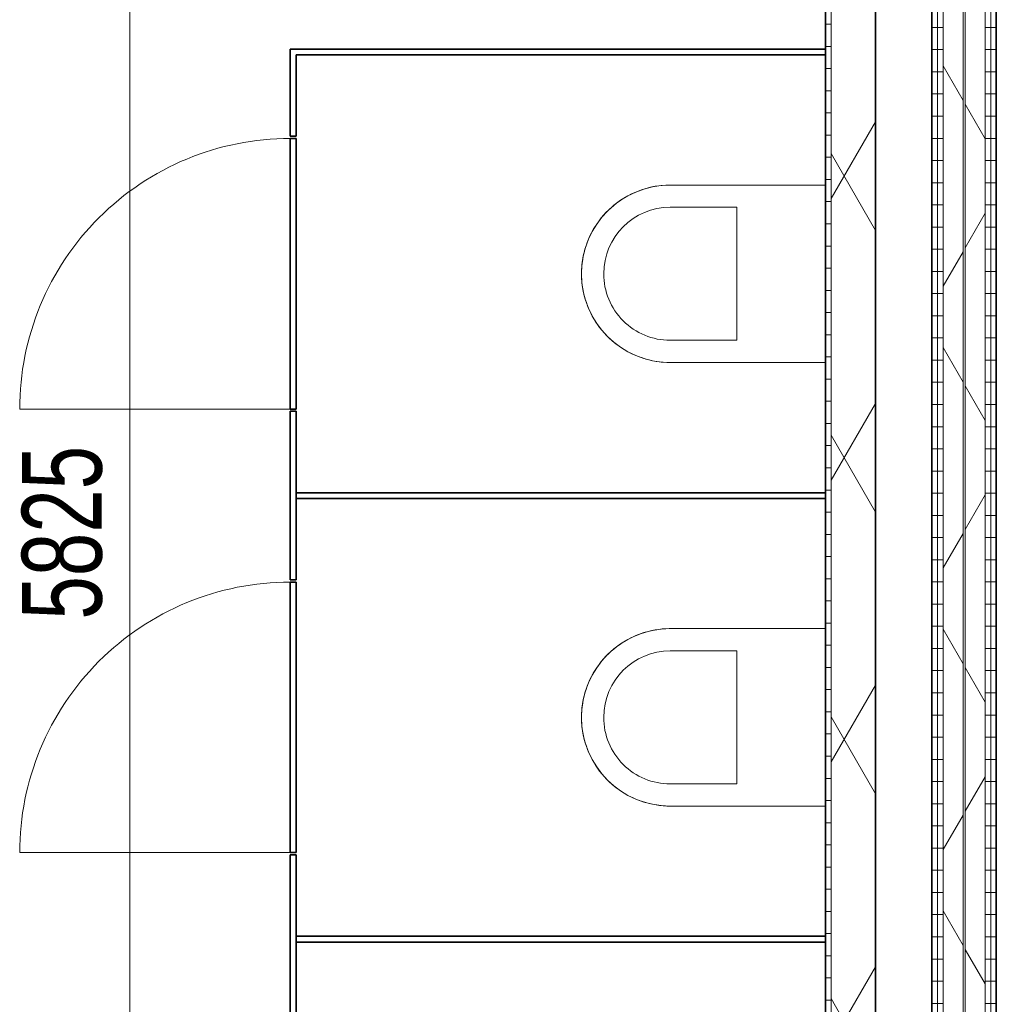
# Model space of a CAD drawing. Header units: millimetres. Extents: x -80560 to 110805, y -11020 to 52719.
# Tile 28 of 182: x 54566 to 56767, y 12103 to 14323. Entities that reach past the tile are written whole.
import ezdxf

# ---------------------------------------------------------------- set-up
doc = ezdxf.new("R2010")
doc.units = ezdxf.units.MM
doc.linetypes.add('CENTER2', pattern=[20, 8, -4, 4, -4])
for name, color, linetype, lineweight in [('A-ANNO-DIMS', 211, 'Continuous', 9), ('A-ANNO-DIMS-100', 211, 'Continuous', 9), ('A-DOOR', 31, 'Continuous', 18), ('A-GENM', 13, 'Continuous', 18), ('A-WALL', 113, 'Continuous', 35), ('A-WALL-PATT', 111, 'Continuous', 35), ('I-WALL', 2, 'Continuous', 18), ('P-SANR-FIXT', 6, 'Continuous', 18), ('S-GRID', 1, 'Continuous', 9)]:
    doc.layers.add(name, color=color, linetype=linetype, lineweight=lineweight)
doc.styles.add('Arial_6', font='arial.ttf', dxfattribs={"width": 0.7, "height": 180})
doc.dimstyles.new('n3o_1_8_3', dxfattribs={"dimscale": 304.8, "dimtxt": 183.646692, "dimasz": 0.492126, "dimexe": 0.246063, "dimexo": 0.0625, "dimgap": 0.032808, "dimtad": 1, "dimdec": 0, "dimdsep": 46, "dimtxsty": 'Arial_6', "dimblk1": 'OBLIQUE', "dimblk2": 'OBLIQUE', "dimsah": 1, "dimcen": 0.09, "dimdle": 0.246063, "dimazin": 0, "dimtfac": 1, "dimtdec": 4, "dimtix": 1, "dimtmove": 0, "dimatfit": 3, "dimfxl": 0.246063, "dimfxlon": 1, "dimtvp": 1, "dimtolj": 1, "dimtzin": 0, "dimarcsym": 2})
pattern_1 = [(180, (56767.32, 14005.25), (-1e-13, -50), [])]
pattern_2 = [(60, (24894.82, 0), (-274.963, 158.75), []), (120, (24894.82, 0), (-274.963, -158.75), [])]

# ---------------------------------------------------------------- blocks, each defined once
blk = doc.blocks.new('74_PF_EHA_wandtoilet - hoogte 390-32003558-DO_02 tweede verdieping')
at = {"layer": 'P-SANR-FIXT'}
for p, q in [((-178.1, -56.2), (-178.1, -406.3)), ((221.9, -406.3), (221.9, -56.2)), ((-128.1, -406.3), (-128.1, -256.3)), ((-128.1, -256.3), (171.9, -256.3)), ((171.9, -256.3), (171.9, -406.3))]:
    blk.add_line(p, q, dxfattribs=at)
at = {"layer": 'P-SANR-FIXT', "flags": 128}
for points in [[(21.9, -606.3), (13.9, -606.1), (5.9, -605.6), (-2, -604.8), (-9.9, -603.7), (-17.8, -602.3), (-25.6, -600.5), (-33.4, -598.5), (-41, -596.1), (-48.5, -593.4), (-56, -590.5), (-63.3, -587.2), (-70.4, -583.6), (-77.5, -579.8), (-84.3, -575.7), (-91, -571.3), (-97.5, -566.7), (-103.8, -561.8), (-110, -556.6), (-115.9, -551.2), (-121.6, -545.6), (-127, -539.7), (-132.2, -533.7), (-137.2, -527.4), (-141.9, -521), (-146.4, -514.3), (-150.6, -507.5), (-154.5, -500.5), (-158.1, -493.4), (-161.4, -486.1), (-164.5, -478.7), (-167.2, -471.2), (-169.7, -463.6), (-171.8, -455.9), (-173.7, -448.1), (-175.2, -440.2), (-176.4, -432.3), (-177.3, -424.4), (-177.8, -416.4), (-178.1, -408.4), (-178.1, -406.3)], [(221.9, -406.3), (221.8, -414.2), (221.3, -422.2), (220.5, -430.2), (219.4, -438.1), (217.9, -446), (216.2, -453.8), (214.1, -461.5), (211.8, -469.2), (209.1, -476.7), (206.1, -484.1), (202.9, -491.4), (199.3, -498.6), (195.5, -505.6), (191.4, -512.5), (187, -519.2), (182.3, -525.7), (177.4, -532), (172.3, -538.1), (166.9, -544), (161.3, -549.7), (155.4, -555.2), (149.3, -560.4), (143.1, -565.4), (136.6, -570.1), (130, -574.5), (123.2, -578.7), (116.2, -582.6), (109.1, -586.3), (101.8, -589.6), (94.4, -592.7), (86.9, -595.4), (79.3, -597.9), (71.6, -600), (63.8, -601.8), (55.9, -603.3), (48, -604.5), (40.1, -605.4), (32.1, -606), (24.1, -606.2), (21.9, -606.3)]]:
    blk.add_lwpolyline(points, dxfattribs=at)
at = {"layer": 'P-SANR-FIXT'}
for radius, start, end in [(200, 180, 270), (150, 180, 270), (200, 270, 360), (150, 270, 0)]:
    blk.add_arc((21.9, -406.3), radius, start, end, dxfattribs=at)
blk = doc.blocks.new('74_n3o_Kupan_toiletruimte_4 - 74_n3o_Kupan_toiletruimte_4-31926087-DO_02 tweede verdieping')
at = {"layer": 'A-GENM', "lineweight": 35}
for p, q in [((190, 1206.5), (0, 1206.5)), ((0, 1206.5), (0, 1193.5)), ((190, 1193.5), (190, 1206.5)), ((805, 1206.5), (195, 1206.5)), ((195, 1206.5), (195, 1193.5)), ((805, 1193.5), (805, 1206.5)), ((1190, 1206.5), (810, 1206.5)), ((810, 1206.5), (810, 1193.5)), ((1190, 1193.5), (1190, 1206.5)), ((1805, 1206.5), (1195, 1206.5)), ((1195, 1206.5), (1195, 1193.5)), ((1805, 1193.5), (1805, 1206.5)), ((2190, 1206.5), (1810, 1206.5)), ((1810, 1206.5), (1810, 1193.5)), ((2190, 1193.5), (2190, 1206.5)), ((2805, 1206.5), (2195, 1206.5)), ((2195, 1206.5), (2195, 1193.5)), ((2805, 1193.5), (2805, 1206.5)), ((3190, 1206.5), (2810, 1206.5)), ((2810, 1206.5), (2810, 1193.5)), ((3190, 1193.5), (3190, 1206.5)), ((3805, 1206.5), (3195, 1206.5)), ((3195, 1206.5), (3195, 1193.5)), ((3805, 1193.5), (3805, 1206.5)), ((4006.5, 1206.5), (3810, 1206.5)), ((3810, 1206.5), (3810, 1193.5)), ((4006.5, 0), (4006.5, 1206.5)), ((0, 1193.5), (190, 1193.5)), ((195, 1193.5), (805, 1193.5)), ((810, 1193.5), (1190, 1193.5)), ((1006.5, 1193.5), (993.5, 1193.5)), ((993.5, 1193.5), (993.5, 0)), ((1006.5, 0), (1006.5, 1193.5)), ((1195, 1193.5), (1805, 1193.5)), ((1810, 1193.5), (2190, 1193.5)), ((2006.5, 1193.5), (1993.5, 1193.5)), ((1993.5, 1193.5), (1993.5, 0)), ((2006.5, 0), (2006.5, 1193.5)), ((2195, 1193.5), (2805, 1193.5)), ((2810, 1193.5), (3190, 1193.5)), ((3006.5, 1193.5), (2993.5, 1193.5)), ((2993.5, 1193.5), (2993.5, 0)), ((3006.5, 0), (3006.5, 1193.5)), ((3195, 1193.5), (3805, 1193.5)), ((3810, 1193.5), (3993.5, 1193.5)), ((3993.5, 1193.5), (3993.5, 0)), ((993.5, 0), (1006.5, 0)), ((1993.5, 0), (2006.5, 0)), ((2993.5, 0), (3006.5, 0)), ((3993.5, 0), (4006.5, 0))]:
    blk.add_line(p, q, dxfattribs=at)
blk = doc.blocks.new('00_n3o_symbool_swingangle - std-31926139-DO_02 tweede verdieping')
at = {"layer": 'A-DOOR'}
blk.add_line((-415, -27), (-415, 583), dxfattribs=at)
blk.add_arc((-415, -27), 610, 360, 90, dxfattribs=at)
blk = doc.blocks.new('DIMBLOCK362-DO_02 tweede verdieping')
at = {"layer": 'A-ANNO-DIMS-100'}
for p, q in [((54814.4, 16075), (54739.4, 16150)), ((54889.4, 16075), (54739.4, 16075)), ((54814.4, 16075), (54814.4, 10175)), ((54814.4, 16075), (54889.4, 16000)), ((54814.4, 16075), (54889.4, 16075)), ((54814.4, 10250), (54739.4, 10325)), ((54889.4, 10250), (54739.4, 10250)), ((54814.4, 10250), (54889.4, 10175)), ((54814.4, 10250), (54889.4, 10250))]:
    blk.add_line(p, q, dxfattribs=at)
at = {"layer": 'A-ANNO-DIMS-100', "color": 0, "insert": (54570.7, 12970.4), "char_height": 180, "width": 461.094, "attachment_point": 1, "rotation": 90, "line_spacing_factor": 0.941778, "style": 'Arial_6'}
blk.add_mtext('5825', dxfattribs=at)
blk = doc.blocks.new('_Oblique')
at = {"color": 0, "linetype": 'ByBlock', "lineweight": -2}
blk.add_line((-0.5, -0.5), (0.5, 0.5), dxfattribs=at)

msp = doc.modelspace()

# ---------------------------------------------------------------- hatches: boundary and pattern name
at = {"layer": 'A-WALL-PATT', "lineweight": 18}
h = msp.add_hatch(dxfattribs=at)
h.set_pattern_fill('FP_26', color=256, angle=90, style=0, pattern_type=2)
h.set_pattern_definition(pattern_1)
h.paths.add_polyline_path([(56634.8, 9960.5), (56634.8, 18050), (56622.3, 18050), (56622.3, 9960.5)], flags=0)
h = msp.add_hatch(dxfattribs=at)
h.set_pattern_fill('FP_26', color=256, angle=90, style=0, pattern_type=2)
h.set_pattern_definition(pattern_1)
h.paths.add_polyline_path([(56647.3, 9960.5), (56647.3, 18050), (56634.8, 18050), (56634.8, 9960.5)], flags=0)
h = msp.add_hatch(dxfattribs=at)
h.set_pattern_fill('FP_2', color=256, style=0, pattern_type=2)
h.set_pattern_definition(pattern_2)
h.paths.add_polyline_path([(56692.3, 9960.5), (56692.3, 18062.5), (56647.3, 18062.5), (56647.3, 9960.5)], flags=0)
h = msp.add_hatch(dxfattribs=at)
h.set_pattern_fill('FP_2', color=256, style=0, pattern_type=2)
h.set_pattern_definition(pattern_2)
h.paths.add_polyline_path([(56742.3, 9960.5), (56742.3, 18062.5), (56697.3, 18062.5), (56697.3, 9960.5)], flags=0)
h = msp.add_hatch(dxfattribs=at)
h.set_pattern_fill('FP_26', color=256, angle=90, style=0, pattern_type=2)
h.set_pattern_definition(pattern_1)
h.paths.add_polyline_path([(56754.8, 9960.5), (56754.8, 18062.5), (56742.3, 18062.5), (56742.3, 9960.5)], flags=0)
h = msp.add_hatch(dxfattribs=at)
h.set_pattern_fill('FP_26', color=256, angle=90, style=0, pattern_type=2)
h.set_pattern_definition(pattern_1)
h.paths.add_polyline_path([(56767.3, 9960.5), (56767.3, 18062.5), (56754.8, 18062.5), (56754.8, 9960.5)], flags=0)
h = msp.add_hatch(dxfattribs=at)
h.set_pattern_fill('FP_2', color=256, style=0, pattern_type=2)
h.set_pattern_definition(pattern_2)
h.paths.add_polyline_path([(56494.8, 10250), (56494.8, 16100), (56394.8, 16100), (56394.8, 10250), (56419.3, 10250)], flags=0)
h = msp.add_hatch(dxfattribs=at)
h.set_pattern_fill('FP_88', color=256, angle=90, style=0, pattern_type=2)
h.set_pattern_definition([(360, (56382.32, 13162.5), (2e-13, 50), [])])
h.paths.add_polyline_path([(56394.8, 10250), (56394.8, 16075), (56382.3, 16075), (56382.3, 10250)], flags=0)

# ---------------------------------------------------------------- linework, layer by layer
at = {"layer": 'A-WALL', "lineweight": 18}
for p, q in [((56742.3, 9960.5), (56742.3, 18137.5)), ((56634.8, 9960.5), (56634.8, 18050)), ((56647.3, 9960.5), (56647.3, 18062.5)), ((56692.3, 9960.5), (56692.3, 18062.5)), ((56697.3, 9960.5), (56697.3, 18062.5)), ((56754.8, 9960.5), (56754.8, 18062.5)), ((56394.8, 16100), (56394.8, 10250))]:
    msp.add_line(p, q, dxfattribs=at)
at = {"layer": 'I-WALL', "lineweight": 35}
for p, q in [((56622.3, 18050), (56622.3, 9960.5)), ((56767.3, 9960.5), (56767.3, 18050)), ((56382.3, 16075), (56382.3, 10250)), ((56494.8, 10250), (56494.8, 16075))]:
    msp.add_line(p, q, dxfattribs=at)
at = {"layer": 'S-GRID', "linetype": 'CENTER2', "lineweight": 25}
msp.add_line((56494.8, 4383.3), (56494.8, 52119.1), dxfattribs=at)

# ---------------------------------------------------------------- block references
at = {"layer": 'A-DOOR', "rotation": 89.99999999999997}
for p in [(55148.8, 13860), (55148.8, 12860)]:
    msp.add_blockref('00_n3o_symbool_swingangle - std-31926139-DO_02 tweede verdieping', p, dxfattribs=at)
at = {"layer": 'A-GENM', "rotation": 89.99999999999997}
msp.add_blockref('74_n3o_Kupan_toiletruimte_4 - 74_n3o_Kupan_toiletruimte_4-31926087-DO_02 tweede verdieping', (56382.3, 10250), dxfattribs=at)
at = {"layer": 'P-SANR-FIXT', "rotation": 270.0000000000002}
for p in [(56438.6, 13771.9), (56438.6, 12771.9)]:
    msp.add_blockref('74_PF_EHA_wandtoilet - hoogte 390-32003558-DO_02 tweede verdieping', p, dxfattribs=at)

# ---------------------------------------------------------------- dimensions: what is measured, and where the dimension line sits
at = {"layer": 'A-ANNO-DIMS'}
dim = msp.add_linear_dim(base=(54814.4, 10250), p1=(54889.4, 16075), p2=(54889.4, 10250), angle=90, dimstyle='n3o_1_8_3', override={"dimpost": '<>', "dimfxl": 5825}, dxfattribs=at)
dim.commit()
dim.dimension.update_dxf_attribs({"geometry": 'DIMBLOCK362-DO_02 tweede verdieping', "text_midpoint": (54712.5, 13162.5)})

doc.saveas('drawing.dxf')
